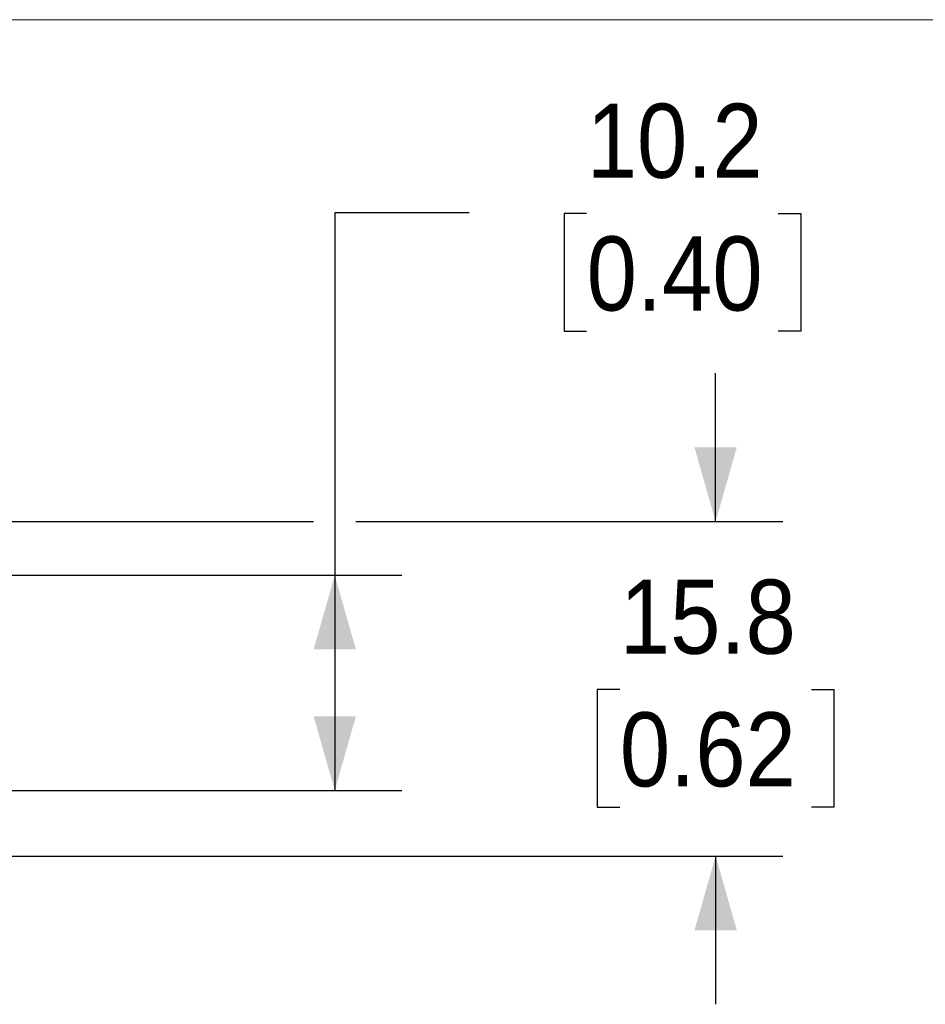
# Model space of a CAD drawing. Header units: millimetres. Extents: x 0 to 432, y 0 to 279.
# Tile 9 of 35: x 177 to 220, y 233 to 279. Entities that reach past the tile are written whole.
import ezdxf

# ---------------------------------------------------------------- set-up
doc = ezdxf.new("R2010")
doc.units = ezdxf.units.MM
doc.linetypes.add('SLD-Solid', pattern=[0])
doc.layers.add('DIMENSIONS', color=140, linetype='SLD-Solid', lineweight=25)
doc.styles.add('SLDTEXTSTYLE0', font='GOTHIC.TTF', dxfattribs={"width": 0.913})
doc.dimstyles.new('SLDDIMSTYLE0', dxfattribs={"dimtxt": 3.5, "dimasz": 3.5, "dimexe": 0, "dimexo": 0.0625, "dimgap": 0.875, "dimtad": 0, "dimtih": 1, "dimtoh": 1, "dimdec": 1, "dimrnd": 1e-09, "dimzin": 12, "dimdsep": 46, "dimtxsty": 'SLDTEXTSTYLE0', "dimsah": 1, "dimcen": 0.09, "dimadec": 0, "dimazin": 3, "dimtfac": 1, "dimtdec": 1, "dimtofl": 0, "dimtmove": 0, "dimatfit": 3, "dimfxl": 0, "dimfrac": 2, "dimtolj": 1, "dimtzin": 12, "dimarcsym": 0})
doc.dimstyles.new('SLDDIMSTYLE2', dxfattribs={"dimtxt": 3.5, "dimasz": 3.5, "dimexe": 0, "dimexo": 0.0625, "dimgap": 0.875, "dimtad": 0, "dimtih": 1, "dimtoh": 1, "dimdec": 1, "dimrnd": 1e-09, "dimzin": 12, "dimdsep": 46, "dimtxsty": 'SLDTEXTSTYLE0', "dimsah": 1, "dimcen": 0.09, "dimadec": 0, "dimazin": 3, "dimtfac": 1, "dimtdec": 1, "dimtmove": 0, "dimatfit": 0, "dimfxl": 0, "dimfrac": 2, "dimtolj": 1, "dimtzin": 12, "dimarcsym": 0})

# ---------------------------------------------------------------- blocks, each defined once
blk = doc.blocks.new('_D_9')
at = {"layer": 'DIMENSIONS', "color": 140}
for p, q in [((198.143, 270.277), (191.793, 270.277)), ((191.793, 270.277), (191.793, 253.162)), ((203.698, 270.25), (202.631, 270.25)), ((202.631, 270.25), (202.631, 264.694)), ((212.749, 270.25), (213.816, 270.25)), ((213.816, 270.25), (213.816, 264.694)), ((202.631, 264.694), (203.698, 264.694)), ((213.816, 264.694), (212.749, 264.694)), ((171.761, 253.162), (194.968, 253.162)), ((191.793, 253.162), (191.793, 243.002)), ((171.761, 243.002), (194.968, 243.002))]:
    blk.add_line(p, q, dxfattribs=at)
for points in [[(191.793, 253.162), (190.793, 249.662), (192.793, 249.662)], [(191.793, 243.002), (192.793, 246.502), (190.793, 246.502)]]:
    blk.add_solid(points, dxfattribs=at)
at = {"layer": 'DIMENSIONS', "color": 140, "char_height": 3.5, "attachment_point": 1, "style": 'SLDTEXTSTYLE0'}
for s, insert in [('10.2', (203.698, 275.432)), ('0.40', (203.698, 269.165))]:
    blk.add_mtext(s, dxfattribs=dict(at, insert=insert))
blk = doc.blocks.new('_D_10')
at = {"layer": 'DIMENSIONS', "color": 140}
for p, q in [((209.793, 255.702), (209.793, 262.702)), ((160.361, 255.702), (190.793, 255.702)), ((192.793, 255.702), (212.968, 255.702)), ((205.267, 247.775), (204.201, 247.775)), ((204.201, 247.775), (204.201, 242.219)), ((214.319, 247.775), (215.385, 247.775)), ((215.385, 247.775), (215.385, 242.219)), ((204.201, 242.219), (205.267, 242.219)), ((215.385, 242.219), (214.319, 242.219)), ((160.361, 239.902), (212.968, 239.902)), ((209.793, 239.902), (209.793, 232.902))]:
    blk.add_line(p, q, dxfattribs=at)
for points in [[(209.793, 255.702), (210.793, 259.202), (208.793, 259.202)], [(209.793, 239.902), (208.793, 236.402), (210.793, 236.402)]]:
    blk.add_solid(points, dxfattribs=at)
at = {"layer": 'DIMENSIONS', "color": 140, "char_height": 3.5, "attachment_point": 1, "style": 'SLDTEXTSTYLE0'}
for s, insert in [('15.8', (205.267, 252.957)), ('0.62', (205.267, 246.69))]:
    blk.add_mtext(s, dxfattribs=dict(at, insert=insert))

msp = doc.modelspace()

# ---------------------------------------------------------------- linework, layer by layer
at = {"color": 7, "linetype": 'SLD-Solid', "lineweight": 18}
msp.add_line((0, 279.4), (431.8, 279.4), dxfattribs=at)

# ---------------------------------------------------------------- dimensions: what is measured, and where the dimension line sits
at = {"layer": 'DIMENSIONS', "color": 140}
for base, p1, p2, dimstyle, picture, middle in [((191.793, 243.002), (170.491, 253.162), (170.491, 243.002), 'SLDDIMSTYLE0', '_D_9', (191.793, 270.277)), ((209.793, 239.902), (159.091, 255.702), (159.091, 239.902), 'SLDDIMSTYLE2', '_D_10', (209.793, 247.802))]:
    dim = msp.add_linear_dim(base=base, p1=p1, p2=p2, angle=90, dimstyle=dimstyle, dxfattribs=at)
    dim.commit()
    dim.dimension.update_dxf_attribs({"geometry": picture, "text_midpoint": middle, "dimtype": 160})

doc.saveas('drawing.dxf')
